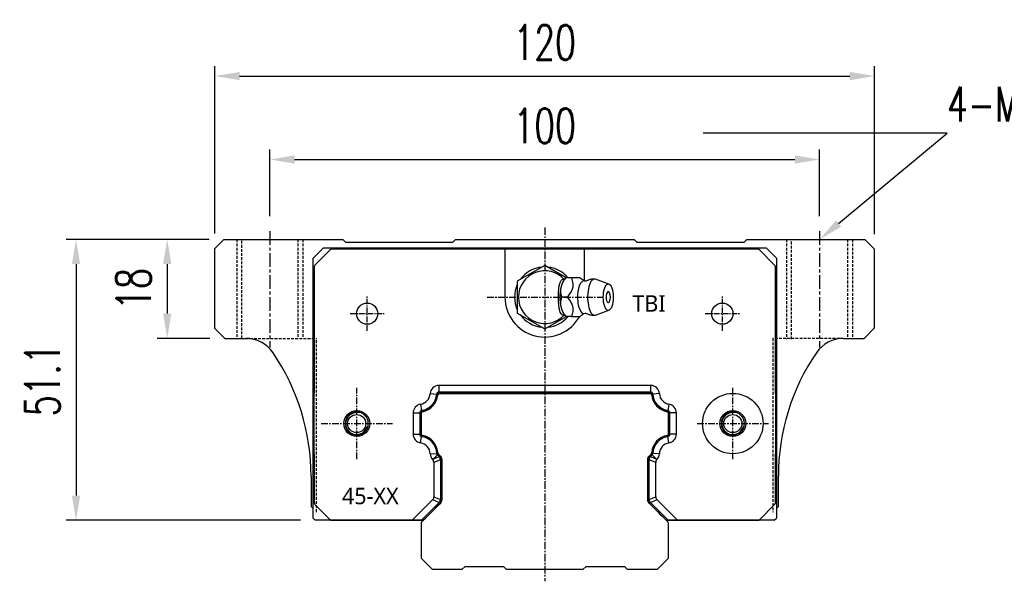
# Model space of a CAD drawing. Header units: millimetres. Extents: x 82 to 572, y 184 to 350.
# Tile 1 of 2: x 82 to 261, y 184 to 286. Entities that reach past the tile are written whole.
import ezdxf
from ezdxf import colors
from ezdxf.entities.mleader import LeaderData, LeaderLine
from ezdxf.math import Vec2, Vec3

# ---------------------------------------------------------------- set-up
doc = ezdxf.new("R2010")
doc.units = ezdxf.units.MM
doc.linetypes.add('CENTER', pattern=[2, 1.25, -0.25, 0.25, -0.25])
doc.linetypes.add('DASHED', pattern=[0.75, 0.5, -0.25])
for name, color, linetype in [('2', 7, 'Continuous'), ('DIM', 4, 'Continuous'), ('HID', 2, 'DASHED'), ('OUT', 3, 'Continuous'), ('中心線', 1, 'CENTER')]:
    doc.layers.add(name, color=color, linetype=linetype)
doc.styles.add('Arial', font='arial.ttf')
doc.styles.add('CHN', font='SIMPLEX.shx', dxfattribs={"width": 0.7, "bigfont": 'CHINESET.shx'})
doc.styles.add('DIM-7', font='SIMPLEX.shx', dxfattribs={"width": 0.7, "bigfont": 'chineset.shx'})
doc.dimstyles.new('CNS', dxfattribs={"dimscale": 0.56, "dimtxt": 3.5, "dimasz": 2.5, "dimexe": 1, "dimexo": 1.5, "dimgap": 0.09, "dimtad": 0, "dimdsep": 46, "dimtxsty": 'DIM-7', "dimcen": 0.09, "dimclrd": 4, "dimclre": 4, "dimclrt": 4, "dimadec": 0, "dimazin": 0, "dimtfac": 1, "dimtix": 1, "dimtmove": 2, "dimatfit": 3, "dimfxl": 1, "dimtvp": 0.971429, "dimtolj": 1, "dimarcsym": 0})

# ---------------------------------------------------------------- blocks, each defined once
blk = doc.blocks.new('*D57')
at = {"layer": 'DEFPOINTS', "color": 0}
for p in [(227.34, 260.35), (127.34, 247.31), (227.34, 247.31)]:
    blk.add_point(p, dxfattribs=at)
at = {"layer": 'DIM', "color": 4, "lineweight": -2}
for p, q in [((127.34, 250.01), (127.34, 262.15)), ((227.34, 250.01), (227.34, 262.15)), ((131.84, 260.35), (222.84, 260.35))]:
    blk.add_line(p, q, dxfattribs=at)
at = {"layer": 'DIM', "color": 4}
for points in [[(131.84, 261.1), (131.84, 259.6), (127.34, 260.35)], [(222.84, 261.1), (222.84, 259.6), (227.34, 260.35)]]:
    blk.add_solid(points, dxfattribs=at)
at = {"layer": 'DIM', "color": 4, "insert": (177.34, 266.47), "char_height": 6.3, "attachment_point": 5, "style": 'DIM-7'}
blk.add_mtext('\\A1;100', dxfattribs=at)
blk = doc.blocks.new('*D58')
at = {"layer": 'DEFPOINTS', "color": 0}
for p in [(237.34, 275.53), (117.34, 244.16), (237.34, 244.06)]:
    blk.add_point(p, dxfattribs=at)
at = {"layer": 'DIM', "color": 4, "lineweight": -2}
for p, q in [((117.34, 246.86), (117.34, 277.33)), ((237.34, 246.76), (237.34, 277.33)), ((121.84, 275.53), (232.84, 275.53))]:
    blk.add_line(p, q, dxfattribs=at)
at = {"layer": 'DIM', "color": 4}
for points in [[(121.84, 276.28), (121.84, 274.78), (117.34, 275.53)], [(232.84, 276.28), (232.84, 274.78), (237.34, 275.53)]]:
    blk.add_solid(points, dxfattribs=at)
at = {"layer": 'DIM', "color": 4, "insert": (177.34, 281.65), "char_height": 6.3, "attachment_point": 5, "style": 'DIM-7'}
blk.add_mtext('\\A1;120', dxfattribs=at)
blk = doc.blocks.new('*D59')
at = {"layer": 'DEFPOINTS', "color": 0}
for p in [(118.99, 245.81), (108.68, 227.81), (119.14, 227.81)]:
    blk.add_point(p, dxfattribs=at)
at = {"layer": 'DIM', "color": 4, "lineweight": -2}
for p, q in [((116.29, 245.81), (106.88, 245.81)), ((108.68, 241.31), (108.68, 232.31)), ((116.44, 227.81), (106.88, 227.81))]:
    blk.add_line(p, q, dxfattribs=at)
at = {"layer": 'DIM', "color": 4}
for points in [[(107.93, 241.31), (109.43, 241.31), (108.68, 245.81)], [(107.93, 232.31), (109.43, 232.31), (108.68, 227.81)]]:
    blk.add_solid(points, dxfattribs=at)
at = {"layer": 'DIM', "color": 4, "insert": (102.56, 236.81), "char_height": 6.3, "attachment_point": 5, "rotation": 90, "style": 'DIM-7'}
blk.add_mtext('\\A1;18', dxfattribs=at)
blk = doc.blocks.new('*D60')
at = {"layer": 'DEFPOINTS', "color": 0}
for p in [(118.99, 245.81), (92.1, 194.71), (135.6, 194.71)]:
    blk.add_point(p, dxfattribs=at)
at = {"layer": 'DIM', "color": 4, "lineweight": -2}
for p, q in [((116.29, 245.81), (90.3, 245.81)), ((92.1, 241.31), (92.1, 199.21)), ((132.9, 194.71), (90.3, 194.71))]:
    blk.add_line(p, q, dxfattribs=at)
at = {"layer": 'DIM', "color": 4}
for points in [[(91.35, 241.31), (92.85, 241.31), (92.1, 245.81)], [(91.35, 199.21), (92.85, 199.21), (92.1, 194.71)]]:
    blk.add_solid(points, dxfattribs=at)
at = {"layer": 'DIM', "color": 4, "insert": (85.98, 220.26), "char_height": 6.3, "attachment_point": 5, "rotation": 90, "style": 'DIM-7'}
blk.add_mtext('\\A1;51.1', dxfattribs=at)

msp = doc.modelspace()

# ---------------------------------------------------------------- linework, layer by layer
at = {"layer": '2', "color": 3, "linetype": 'Continuous'}
for p, q in [((135.196, 242.406), (137.096, 244.306)), ((137.096, 244.306), (217.596, 244.306)), ((217.596, 244.306), (219.496, 242.406)), ((135.196, 195.106), (135.196, 242.406)), ((219.496, 242.406), (219.496, 195.106)), ((196.546, 217.806), (158.166, 217.806)), ((154.856, 214.376), (154.856, 210.236)), ((199.856, 210.236), (199.856, 214.376)), ((157.812, 206.953), (158.313, 206.452)), ((196.399, 206.452), (196.899, 206.953)), ((158.606, 205.745), (158.606, 198.47)), ((196.106, 198.47), (196.106, 205.745)), ((158.313, 197.763), (155.002, 194.453)), ((199.709, 194.453), (196.399, 197.763)), ((135.196, 195.106), (135.596, 194.706)), ((154.414, 194.706), (135.596, 194.706)), ((154.856, 194.099), (154.856, 187.806)), ((199.856, 187.806), (199.856, 194.099)), ((219.096, 194.706), (200.278, 194.706)), ((219.096, 194.706), (219.496, 195.106)), ((154.856, 187.806), (156.856, 185.806)), ((162.356, 185.806), (162.856, 186.306)), ((162.856, 186.306), (169.856, 186.306)), ((169.856, 186.306), (170.356, 185.806)), ((184.356, 185.806), (184.856, 186.306)), ((184.856, 186.306), (191.856, 186.306)), ((191.856, 186.306), (192.356, 185.806)), ((197.856, 185.806), (199.856, 187.806)), ((156.856, 185.806), (162.356, 185.806)), ((170.356, 185.806), (184.356, 185.806)), ((192.356, 185.806), (197.856, 185.806))]:
    msp.add_line(p, q, dxfattribs=at)
at = {"layer": '2', "color": 3, "linetype": 'Continuous', "extrusion": (0, 0, -1)}
for centre, radius, start, end in [((-154.439, 217.873), 3.27, 188.65476, 258.4088), ((-200.273, 217.873), 3.27, 281.5912, 351.34524), ((-154.439, 206.739), 3.27, 101.5912, 171.34524), ((-200.273, 206.739), 3.27, 8.65476, 78.4088), ((-157.606, 205.745), 1, 135, 180.00001), ((-197.106, 205.745), 1, 359.99999, 45), ((-157.606, 198.47), 1, 179.99999, 224.99999), ((-197.106, 198.47), 1, 315, 0.00001)]:
    msp.add_arc(centre, radius, start, end, dxfattribs=at)
at = {"layer": '2', "color": 3, "linetype": 'Continuous'}
for centre, radius, start, end in [((158.166, 217.306), 0.5, 90, 171.34524), ((196.546, 217.306), 0.5, 8.65476, 90), ((143.158, 212.306), 2.1, 0, 180), ((155.156, 214.376), 0.3, 101.5912, 180.00001), ((199.556, 214.376), 0.3, 359.99999, 78.4088), ((211.554, 212.306), 2.1, 0, 180), ((143.158, 212.306), 2.1, 180, 0), ((211.554, 212.306), 2.1, 180, 0), ((155.156, 210.236), 0.3, 179.99999, 258.40879), ((199.556, 210.236), 0.3, 281.59121, 0.00001), ((158.166, 207.306), 0.5, 188.65476, 225), ((196.546, 207.306), 0.5, 315, 351.34524), ((155.356, 194.099), 0.5, 135.00023, 180.00001), ((199.356, 194.099), 0.5, 0, 45)]:
    msp.add_arc(centre, radius, start, end, dxfattribs=at)
at = {"layer": 'HID', "color": 6}
for p, q in [((121.344, 245.806), (121.344, 227.806)), ((133.344, 245.806), (133.344, 227.806)), ((221.344, 245.806), (221.344, 227.656)), ((233.344, 245.806), (233.344, 227.806))]:
    msp.add_line(p, q, dxfattribs=at)
at = {"layer": 'HID'}
for p, q in [((122.244, 227.806), (122.244, 245.806)), ((132.444, 245.806), (132.444, 227.806)), ((222.244, 227.656), (222.244, 245.806)), ((232.444, 245.806), (232.444, 227.806)), ((122.972, 227.806), (135.844, 227.806)), ((135.844, 196.206), (135.844, 227.806)), ((218.844, 227.806), (218.844, 196.206)), ((231.716, 227.806), (218.844, 227.806))]:
    msp.add_line(p, q, dxfattribs=at)
at = {"layer": 'OUT'}
for p, q in [((118.994, 245.806), (117.344, 244.156)), ((118.994, 245.806), (140.594, 245.806)), ((141.144, 245.256), (140.594, 245.806)), ((161.094, 245.806), (160.544, 245.256)), ((161.094, 245.806), (193.594, 245.806)), ((194.144, 245.256), (193.594, 245.806)), ((214.094, 245.806), (213.544, 245.256)), ((214.094, 245.806), (235.594, 245.806)), ((237.344, 244.056), (235.594, 245.806)), ((117.344, 229.606), (117.344, 244.156)), ((138.259, 243.86), (135.552, 241.153)), ((170.606, 244.006), (138.613, 244.006)), ((160.544, 245.256), (141.144, 245.256)), ((170.106, 244.006), (170.106, 235.306)), ((184.106, 244.006), (170.606, 244.006)), ((216.099, 244.006), (184.106, 244.006)), ((184.606, 238.238), (184.606, 244.006)), ((213.544, 245.256), (194.144, 245.256)), ((219.159, 241.153), (216.452, 243.86)), ((237.344, 229.706), (237.344, 244.056)), ((135.406, 240.799), (135.406, 217.806)), ((219.306, 217.806), (219.306, 240.799)), ((117.344, 229.606), (119.144, 227.806)), ((235.444, 227.806), (237.344, 229.706)), ((119.144, 227.806), (122.972, 227.806)), ((231.716, 227.806), (235.444, 227.806)), ((158.102, 219.248), (158.102, 218.048)), ((196.61, 219.248), (158.102, 219.248)), ((196.61, 219.248), (196.61, 218.048)), ((135.406, 206.806), (135.406, 217.806)), ((156.505, 217.746), (157.703, 217.672)), ((196.61, 218.048), (158.102, 218.048)), ((158.2, 217.806), (196.512, 217.806)), ((198.207, 217.746), (197.009, 217.672)), ((219.306, 217.806), (219.306, 206.806)), ((154.763, 215.829), (154.952, 214.644)), ((199.948, 215.829), (199.76, 214.644)), ((153.414, 214.249), (154.614, 214.249)), ((153.414, 214.249), (153.414, 210.364)), ((154.614, 214.249), (154.614, 210.364)), ((154.856, 210.449), (154.856, 214.163)), ((199.856, 214.163), (199.856, 210.449)), ((201.297, 214.249), (200.097, 214.249)), ((200.097, 210.364), (200.097, 214.249)), ((201.297, 210.364), (201.297, 214.249)), ((153.414, 210.364), (154.614, 210.364)), ((154.763, 208.783), (154.952, 209.968)), ((199.948, 208.783), (199.76, 209.968)), ((201.297, 210.364), (200.097, 210.364)), ((135.406, 206.806), (135.406, 197.913)), ((156.507, 206.82), (157.706, 206.867)), ((157.066, 205.843), (157.823, 206.6)), ((157.066, 205.843), (158.137, 206.287)), ((157.823, 206.6), (158.137, 206.287)), ((196.575, 206.287), (196.889, 206.6)), ((196.575, 206.287), (197.646, 205.843)), ((197.646, 205.843), (196.889, 206.6)), ((198.205, 206.82), (197.006, 206.867)), ((219.306, 197.913), (219.306, 206.806)), ((157.164, 205.241), (157.164, 198.975)), ((158.364, 205.737), (157.294, 205.293)), ((158.364, 205.737), (158.364, 198.478)), ((197.418, 205.293), (196.347, 205.737)), ((196.347, 198.478), (196.347, 205.737)), ((197.547, 198.975), (197.547, 205.241)), ((134.844, 202.706), (134.844, 197.206)), ((219.844, 197.206), (219.844, 202.706)), ((157.164, 198.975), (158.364, 198.478)), ((196.347, 198.478), (197.547, 198.975)), ((134.844, 197.206), (135.196, 196.854)), ((135.552, 197.56), (138.259, 194.853)), ((156.937, 198.425), (153.217, 194.706)), ((158.137, 197.928), (154.914, 194.706)), ((158.137, 197.928), (156.937, 198.425)), ((197.775, 198.425), (196.575, 197.928)), ((199.797, 194.706), (196.575, 197.928)), ((201.494, 194.706), (197.775, 198.425)), ((216.452, 194.853), (219.159, 197.56)), ((219.496, 196.858), (219.844, 197.206)), ((138.613, 194.706), (155.256, 194.706)), ((154.914, 194.706), (153.217, 194.706)), ((154.914, 194.706), (155.256, 194.706)), ((199.456, 194.706), (216.099, 194.706)), ((199.456, 194.706), (199.797, 194.706)), ((201.494, 194.706), (199.797, 194.706))]:
    msp.add_line(p, q, dxfattribs=at)
at = {"layer": 'OUT', "color": 3, "linetype": 'Continuous'}
for p, q in [((177.356, 241.08), (172.356, 238.193)), ((181.228, 238.844), (177.356, 241.08)), ((181.184, 238.808), (180.876, 238.441)), ((183.796, 238.806), (182.201, 238.806)), ((189.032, 237.683), (186.585, 238.575)), ((172.356, 238.193), (172.356, 232.419)), ((186.585, 232.038), (189.032, 232.929)), ((172.356, 232.419), (177.356, 229.533)), ((177.356, 229.533), (181.294, 231.806)), ((180.876, 232.171), (181.184, 231.805))]:
    msp.add_line(p, q, dxfattribs=at)
at = {"layer": 'OUT'}
for centre, radius in [((145.056, 232.306), 1.925), ((209.656, 232.306), 1.925), ((143.158, 212.306), 2.35), ((143.134, 212.306), 1.65), ((211.554, 212.306), 2.35), ((211.554, 212.306), 1.65)]:
    msp.add_circle(centre, radius, dxfattribs=at)
for centre, radius, start, end in [((138.613, 243.506), 0.5, 90, 135), ((216.099, 243.506), 0.5, 45, 90), ((135.906, 240.799), 0.5, 135, 180), ((177.356, 235.306), 5.5, 95.38002, 144.61998), ((177.356, 235.306), 5.5, 39.52062, 84.61998), ((218.806, 240.799), 0.5, 0, 45), ((177.356, 235.306), 5.5, 155.38002, 204.61998), ((177.356, 235.306), 7.25, 180, 331.13427), ((177.356, 235.306), 5.5, 215.38002, 264.61998), ((177.356, 235.306), 5.5, 275.38002, 320.4788), ((122.972, 221.806), 6, 34.17793, 90), ((231.716, 221.806), 6, 90, 145.82207), ((94.844, 202.706), 40, 0, 34.17793), ((259.844, 202.706), 40, 145.82207, 180), ((158.102, 217.648), 1.6, 90.0001, 176.47079), ((196.61, 217.648), 1.6, 3.52921, 89.9999), ((143.158, 212.306), 5.5, 180, 180), ((154.439, 217.873), 2.07, 279.02819, 356.47079), ((154.439, 217.873), 3.27, 279.02819, 356.47079), ((158.102, 217.648), 0.4, 90.0004, 176.47079), ((158.2, 217.506), 0.3, 90, 174.42136), ((196.512, 217.506), 0.3, 5.57864, 90), ((196.61, 217.648), 0.4, 3.52921, 89.9996), ((200.273, 217.873), 3.27, 183.52921, 260.97181), ((200.273, 217.873), 2.07, 183.52921, 260.97181), ((211.554, 212.306), 5.5, 3.2569e-12, 0), ((155.014, 214.249), 1.6, 99.02819, 179.99989), ((199.697, 214.249), 1.6, 0.00011, 80.97181), ((155.014, 214.249), 0.4, 99.02819, 179.99956), ((155.156, 214.163), 0.3, 100.94306, 180), ((199.556, 214.163), 0.3, 360, 79.05694), ((199.697, 214.249), 0.4, 0.00044, 80.97181), ((155.014, 210.364), 1.6, 180.00011, 260.97181), ((155.014, 210.364), 0.4, 180.00044, 260.97181), ((155.156, 210.449), 0.3, 180, 259.05694), ((154.439, 206.739), 3.27, 2.25507, 80.97181), ((200.273, 206.739), 3.27, 99.02819, 177.74439), ((199.556, 210.449), 0.3, 280.94306, 360), ((199.697, 210.364), 0.4, 279.02819, 359.99956), ((199.697, 210.364), 1.6, 279.02819, 359.99989), ((154.439, 206.739), 2.07, 2.25507, 80.97181), ((200.273, 206.739), 2.07, 99.02819, 177.74439), ((158.106, 206.883), 1.6, 182.25507, 223.69288), ((158.106, 206.883), 0.4, 182.25507, 224.99943), ((196.606, 206.883), 0.4, 315.00067, 357.74439), ((196.606, 206.883), 1.6, 316.30707, 357.74439), ((135.906, 197.913), 0.5, 180, 225), ((218.806, 197.913), 0.5, 315, 0), ((138.613, 195.206), 0.5, 225, 270), ((216.099, 195.206), 0.5, 270, 315)]:
    msp.add_arc(centre, radius, start, end, dxfattribs=at)
at = {"layer": 'OUT', "color": 3, "linetype": 'Continuous'}
for centre, radius, start, end in [((177.356, 235.306), 4.8, 41.84413, 318.15588), ((187.504, 235.306), 1.817, 334.63803, 25.36197)]:
    msp.add_arc(centre, radius, start, end, dxfattribs=at)
at = {"layer": 'OUT', "color": 6}
for centre, radius, start, end in [((154.439, 217.873), 3.479, 280.94306, 354.42136), ((200.273, 217.873), 3.479, 185.57864, 259.05694), ((143.134, 212.306), 2, 75, 345), ((211.554, 212.306), 2, 75, 345), ((154.439, 206.739), 3.479, 5.4902, 79.05694), ((200.273, 206.739), 3.479, 100.94306, 174.5095)]:
    msp.add_arc(centre, radius, start, end, dxfattribs=at)
at = {"layer": 'OUT', "color": 3, "linetype": 'Continuous'}
for centre, major_axis, start_param, end_param in [((181.422, 235.306), (0, 3.445), 0.4270949, 2.7144982), ((184.444, 235.306), (0, 2.962), 0, 3.3359787), ((184.444, 235.306), (0, 2.962), 6.089192, 6.2831853), ((186.411, 235.306), (0, 3.3), 0, 3.2800193), ((186.411, 235.306), (0, 3.3), 6.1446609, 6.2831853), ((188.905, 235.306), (0, 1), 0, 3.8207651), ((188.905, 235.306), (0, 1), 5.6039136, 6.2831853)]:
    msp.add_ellipse(centre, major_axis=major_axis, ratio=0.382683, start_param=start_param, end_param=end_param, dxfattribs=at)
msp.add_ellipse((188.905, 235.306), major_axis=(0, 2.4), ratio=0.382683, dxfattribs=at)
at = {"layer": 'OUT'}
for centre, major_axis, ratio, start_param, end_param in [((156.809, 205.415), (-1.498, -0.62), 0.6785982, 2.8675807, 3.4156046), ((157.52, 205.709), (-1.017, -0.421), 0.9086805, 2.7816027, 3.5015826), ((197.192, 205.709), (-1.017, 0.421), 0.9086814, 5.9232084, 6.6431622), ((197.903, 205.415), (1.498, -0.62), 0.6785983, 2.8675813, 3.415604), ((155.609, 199.298), (-1.498, 0.62), 0.6785983, 2.8675813, 3.415604), ((199.103, 199.298), (1.498, 0.62), 0.6785984, 2.8675814, 3.415604), ((156.809, 198.801), (-1.498, 0.62), 0.6785983, 2.8675813, 3.415604), ((157.52, 198.506), (-1.017, 0.421), 0.9086808, 2.7816063, 3.501579), ((197.192, 198.506), (-1.017, -0.421), 0.9086809, 5.9232015, 6.6431691), ((197.903, 198.8), (1.498, 0.62), 0.6785984, 2.8675814, 3.415604)]:
    msp.add_ellipse(centre, major_axis=major_axis, ratio=ratio, start_param=start_param, end_param=end_param, dxfattribs=at)
at = {"layer": 'OUT', "color": 3, "linetype": 'Continuous'}
for points, knots in [([(180.923, 232.117), (180.878, 232.084), (180.832, 232.06), (180.695, 232.019), (180.601, 232.034), (180.427, 232.144), (180.344, 232.239), (180.2, 232.49), (180.136, 232.646), (180.028, 233.006), (179.983, 233.216), (179.891, 233.812), (179.863, 234.223), (179.83, 235.223), (179.832, 235.827), (179.889, 236.723), (179.921, 237.03), (180.014, 237.549), (180.07, 237.772), (180.209, 238.147), (180.294, 238.304), (180.465, 238.501), (180.553, 238.558), (180.725, 238.59), (180.813, 238.569), (180.905, 238.508), (180.914, 238.502), (180.923, 238.495)], [0, 0, 0, 0, 0.0360275, 0.0360275, 0.1070265, 0.1070265, 0.1753847, 0.1753847, 0.2415106, 0.2415106, 0.3113086, 0.3113086, 0.4329125, 0.4329125, 0.6100429, 0.6100429, 0.7029399, 0.7029399, 0.7803107, 0.7803107, 0.858407, 0.858407, 0.9263707, 0.9263707, 0.9927712, 0.9927712, 1, 1, 1, 1]), ([(180.426, 235.306), (180.255, 235.853), (180.178, 236.439), (180.445, 237.661), (180.785, 238.256), (181.199, 238.806)], [0, 0, 0, 0, 0.5, 0.5, 1, 1, 1, 1]), ([(182.201, 238.806), (182.319, 238.46), (182.431, 238.106), (182.488, 237.477), (182.47, 237.208), (182.325, 236.681), (182.197, 236.418), (181.864, 235.872), (181.648, 235.587), (181.427, 235.306)], [0, 0, 0, 0, 0.316279, 0.316279, 0.5305075, 0.5305075, 0.7443494, 0.7443494, 1, 1, 1, 1]), ([(184.686, 238.209), (184.565, 238.267), (184.301, 238.408), (184.001, 238.626), (183.845, 238.765), (183.796, 238.814)], [0, 0, 0, 0, 0.3256571, 0.7627159, 1, 1, 1, 1]), ([(184.838, 238.208), (184.839, 238.208), (184.835, 238.207), (184.744, 238.18), (184.662, 238.214), (184.666, 238.211), (184.666, 238.211)], [0, 0, 0, 0, 0.1482075, 0.5508295, 0.9805907, 1, 1, 1, 1]), ([(186.411, 238.596), (186.263, 238.6), (185.927, 238.588), (185.422, 238.465), (185.038, 238.325), (184.855, 238.212), (184.826, 238.193)], [0, 0, 0, 0, 0.2663046, 0.6096454, 0.9364519, 1, 1, 1, 1]), ([(181.199, 231.806), (180.787, 232.353), (180.451, 232.939), (180.178, 234.161), (180.254, 234.756), (180.426, 235.306)], [0, 0, 0, 0, 0.5, 0.5, 1, 1, 1, 1]), ([(181.427, 235.306), (181.699, 234.96), (181.967, 234.606), (182.302, 233.977), (182.403, 233.708), (182.491, 233.181), (182.479, 232.918), (182.387, 232.372), (182.297, 232.087), (182.201, 231.806)], [0, 0, 0, 0, 0.316279, 0.316279, 0.5305075, 0.5305075, 0.7443494, 0.7443494, 1, 1, 1, 1]), ([(182.201, 231.806), (182.756, 231.806), (183.317, 231.806), (183.774, 231.806), (183.812, 231.806), (183.797, 231.806)], [0, 0, 0, 0, 0.600422, 0.600422, 1, 1, 1, 1]), ([(183.801, 231.801), (183.849, 231.85), (184.01, 231.995), (184.311, 232.213), (184.579, 232.35), (184.686, 232.399)], [0, 0, 0, 0, 0.2335683, 0.7123874, 1, 1, 1, 1]), ([(184.665, 232.401), (184.684, 232.41), (184.723, 232.425), (184.836, 232.406), (184.84, 232.404), (184.839, 232.404)], [0, 0, 0, 0, 0.3805386, 0.8351002, 1, 1, 1, 1]), ([(184.833, 232.421), (184.92, 232.367), (185.173, 232.231), (185.628, 232.089), (186.072, 232.006), (186.335, 232.014), (186.412, 232.019)], [0, 0, 0, 0, 0.1852019, 0.521898, 0.8606531, 1, 1, 1, 1])]:
    msp.add_open_spline(points, degree=3, knots=knots, dxfattribs=at)
for points, degree in [([(181.2, 238.806), (181.189, 238.806), (181.183, 238.806), (181.183, 238.806)], 3), ([(182.201, 238.806), (181.2, 238.806)], 1), ([(181.427, 235.306), (180.426, 235.306)], 1), ([(182.201, 231.806), (181.2, 231.806)], 1)]:
    msp.add_open_spline(points, degree=degree, dxfattribs=at)
at = {"layer": 'OUT'}
for points, knots in [([(158.087, 206.678), (158.061, 206.704), (158.037, 206.732), (157.994, 206.793), (157.976, 206.825), (157.944, 206.892), (157.931, 206.927), (157.912, 206.998), (157.905, 207.034), (157.901, 207.072)], [0, 0, 0, 0, 0.25, 0.25, 0.5, 0.5, 0.75, 0.75, 1, 1, 1, 1]), ([(158.336, 206.429), (158.329, 206.436), (158.321, 206.444), (158.238, 206.527), (158.162, 206.602), (158.087, 206.678)], [0, 0, 0, 0, 0.0934777, 0.0934777, 1, 1, 1, 1]), ([(196.625, 206.678), (196.549, 206.602), (196.474, 206.527), (196.391, 206.444), (196.383, 206.436), (196.375, 206.429)], [0, 0, 0, 0, 0.9064731, 0.9064731, 1, 1, 1, 1]), ([(196.81, 207.072), (196.807, 207.034), (196.8, 206.998), (196.781, 206.927), (196.768, 206.892), (196.736, 206.825), (196.717, 206.793), (196.675, 206.732), (196.651, 206.704), (196.625, 206.678)], [0, 0, 0, 0, 0.25, 0.25, 0.5, 0.5, 0.75, 0.75, 1, 1, 1, 1]), ([(157.164, 205.241), (157.164, 205.29), (157.16, 205.34), (157.146, 205.412), (157.141, 205.436), (157.127, 205.484), (157.119, 205.507), (157.091, 205.576), (157.068, 205.62), (157.028, 205.682), (157.014, 205.702), (156.983, 205.741), (156.966, 205.76), (156.949, 205.778)], [0, 0, 0, 0, 0.25, 0.25, 0.375, 0.375, 0.5, 0.5, 0.75, 0.75, 0.875, 0.875, 1, 1, 1, 1]), ([(157.294, 205.293), (157.272, 205.284), (157.251, 205.275), (157.207, 205.258), (157.186, 205.249), (157.164, 205.241)], [0, 0, 0, 0, 0.5036372, 0.5036372, 1, 1, 1, 1]), ([(158.606, 198.437), (158.606, 198.448), (158.606, 198.459), (158.606, 200.895), (158.606, 203.32), (158.606, 205.756), (158.606, 205.767), (158.606, 205.778)], [0, 0, 0, 0, 0.004486, 0.004486, 0.9955142, 0.9955142, 1, 1, 1, 1]), ([(196.106, 205.778), (196.106, 205.767), (196.106, 205.756), (196.106, 203.32), (196.106, 200.895), (196.106, 198.459), (196.106, 198.448), (196.106, 198.437)], [0, 0, 0, 0, 0.0044865, 0.0044865, 0.9955138, 0.9955138, 1, 1, 1, 1]), ([(197.547, 205.241), (197.526, 205.249), (197.504, 205.258), (197.461, 205.275), (197.44, 205.284), (197.418, 205.293)], [0, 0, 0, 0, 0.4963629, 0.4963629, 1, 1, 1, 1]), ([(197.763, 205.778), (197.728, 205.742), (197.698, 205.703), (197.657, 205.641), (197.645, 205.62), (197.622, 205.576), (197.611, 205.554), (197.584, 205.485), (197.57, 205.437), (197.556, 205.365), (197.553, 205.34), (197.548, 205.291), (197.547, 205.266), (197.547, 205.241)], [0, 0, 0, 0, 0.25, 0.25, 0.375, 0.375, 0.5, 0.5, 0.75, 0.75, 0.875, 0.875, 1, 1, 1, 1]), ([(155.256, 194.706), (156.275, 195.725), (157.294, 196.744), (158.321, 197.771), (158.329, 197.779), (158.336, 197.787)], [0, 0, 0, 0, 0.9924413, 0.9924413, 1, 1, 1, 1]), ([(196.375, 197.787), (196.383, 197.779), (196.391, 197.771), (197.418, 196.744), (198.437, 195.725), (199.456, 194.706)], [0, 0, 0, 0, 0.0075591, 0.0075591, 1, 1, 1, 1])]:
    msp.add_open_spline(points, degree=3, knots=knots, dxfattribs=at)
for points in [[(157.066, 205.843), (157.027, 205.821), (156.988, 205.799), (156.949, 205.778)], [(197.646, 205.843), (197.684, 205.821), (197.723, 205.799), (197.763, 205.778)]]:
    msp.add_open_spline(points, degree=3, dxfattribs=at)
at = {"layer": '中心線', "ltscale": 2}
for p, q in [((127.344, 247.306), (127.344, 226.156)), ((227.344, 247.306), (227.344, 226.156))]:
    msp.add_line(p, q, dxfattribs=at)
at = {"layer": '中心線', "ltscale": 1.1}
msp.add_line((177.344, 248.006), (177.344, 183.606), dxfattribs=at)
at = {"layer": '中心線', "ltscale": 0.8}
for p, q in [((145.056, 229.206), (145.056, 235.406)), ((209.656, 229.206), (209.656, 235.406)), ((141.956, 232.306), (148.156, 232.306)), ((206.556, 232.306), (212.756, 232.306))]:
    msp.add_line(p, q, dxfattribs=at)
at = {"layer": '中心線'}
for p, q in [((166.856, 235.306), (187.856, 235.306)), ((143.158, 205.806), (143.158, 218.806)), ((211.554, 205.806), (211.554, 218.806)), ((136.658, 212.306), (149.658, 212.306)), ((205.054, 212.306), (218.054, 212.306))]:
    msp.add_line(p, q, dxfattribs=at)

# ---------------------------------------------------------------- texts
at = {"color": 2, "char_height": 3, "attachment_point": 1, "style": 'Arial'}
for s, insert, width in [('{\\fMicrosoft JhengHei Light|b0|i0|c136|p34;TBI}', (193.297, 235.663), 4.24959), ('{\\fMicrosoft JhengHei Light|b0|i0|c136|p34;45-XX}', (140.466, 200.629), 7.95411)]:
    msp.add_mtext(s, dxfattribs=dict(at, insert=insert, width=width))

# ---------------------------------------------------------------- dimensions: what is measured, and where the dimension line sits
at = {"layer": 'DIM'}
for base, p1, p2, angle, picture, middle in [((237.344, 275.532), (117.344, 244.156), (237.344, 244.056), 180, '*D58', (177.344, 281.652)), ((227.344, 260.354), (127.344, 247.306), (227.344, 247.306), 180, '*D57', (177.344, 266.474)), ((92.1, 194.706), (118.994, 245.806), (135.596, 194.706), 270, '*D60', (85.98, 220.256)), ((108.681, 227.806), (118.994, 245.806), (119.144, 227.806), 270, '*D59', (102.561, 236.806))]:
    dim = msp.add_linear_dim(base=base, p1=p1, p2=p2, angle=angle, dimstyle='CNS', override={"dimscale": 1.8}, dxfattribs=at)
    dim.commit()
    dim.dimension.update_dxf_attribs({"geometry": picture, "text_midpoint": middle})

# ---------------------------------------------------------------- leaders
ml = msp.add_multileader_mtext('Standard', dxfattribs=at)
ml.set_content('4-M12dp18,%%C17', color=256, style='CHN')
ml.set_leader_properties()
ml.build(insert=Vec2(0, 0))
ml.multileader.update_dxf_attribs({"text_left_attachment_type": 6, "text_right_attachment_type": 6, "dogleg_length": 0, "arrow_head_size": 4.5, "scale": 1.8})
ctx = ml.context
ctx.base_point, ctx.scale, ctx.char_height, ctx.arrow_head_size, ctx.landing_gap_size, ctx.plane_origin = Vec3(250.53, 265.156), 1.8, 6.3, 4.5, 0, Vec3(233.369, 252.331)
ctx.left_attachment, ctx.right_attachment = 6, 6
notes = []
notes.append((ctx, [(0, (1, 1, 0), (250.53, 265.156), (1, 0), 0, [(0, [(227.344, 245.806)], 0, [])])]))
ctx.mtext.insert, ctx.mtext.flow_direction = Vec3(250.53, 273.556), 5
for ctx, leaders in notes:
    for number, flags, end, landing, length, lines in leaders:
        leader = LeaderData()
        leader.index, (leader.has_last_leader_line, leader.has_dogleg_vector, leader.attachment_direction) = number, flags
        leader.last_leader_point, leader.dogleg_vector, leader.dogleg_length = Vec3(end), Vec3(landing), length
        for number, points, colour, breaks in lines:
            line = LeaderLine()
            line.index, line.vertices, line.color, line.breaks = number, Vec3.list(points), colors.encode_raw_color(colour), breaks
            leader.lines.append(line)
        ctx.leaders.append(leader)

doc.saveas('drawing.dxf')
